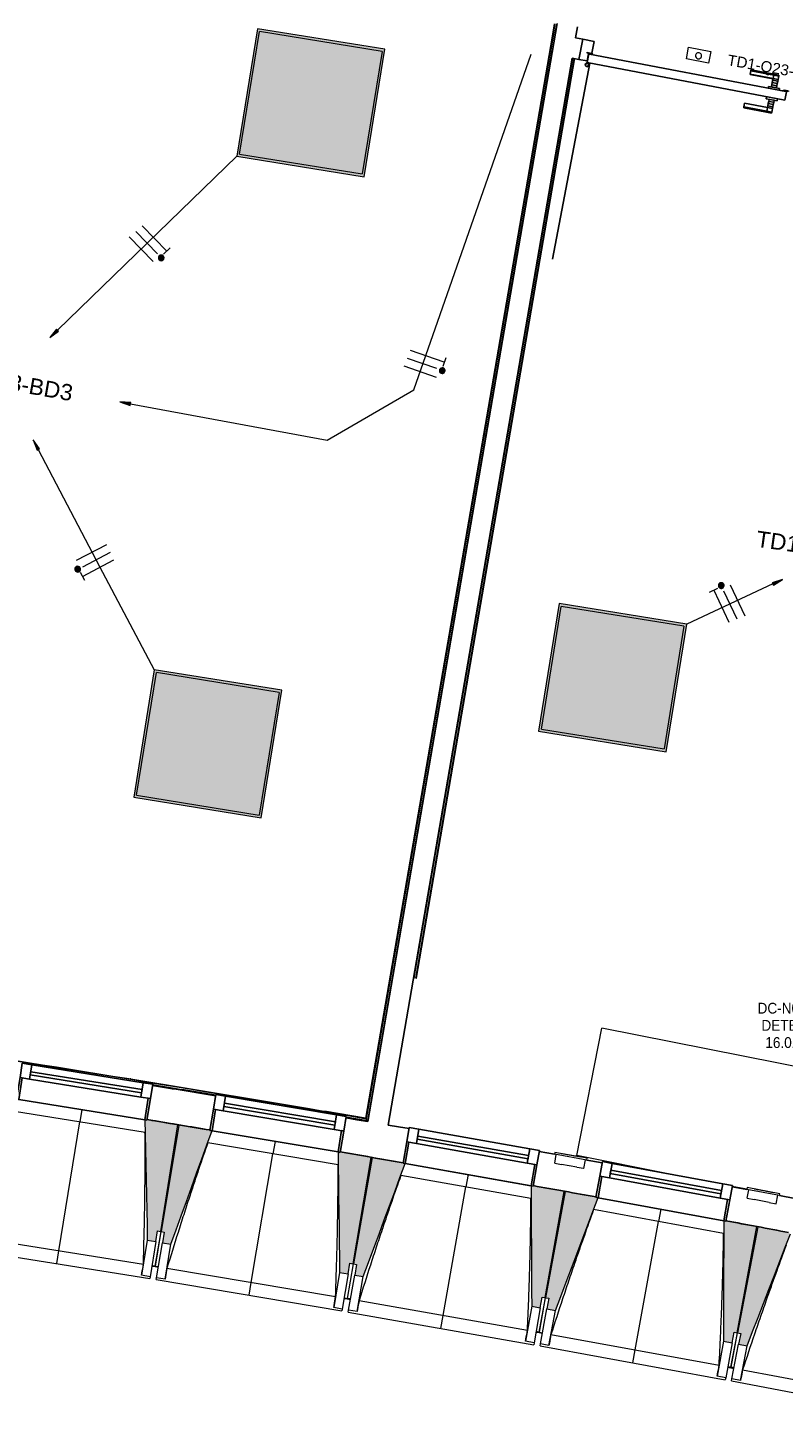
# Model space of a CAD drawing. Header units: millimetres. Extents: x -2845 to 74565, y -36590 to 13748.
# Tile 16 of 49: x 51539 to 55028, y -32228 to -25812. Entities that reach past the tile are written whole.
import ezdxf

# ---------------------------------------------------------------- set-up
doc = ezdxf.new("R2010")
doc.units = ezdxf.units.MM
for name, color, linetype, lineweight in [('A-DETL-GENF', 7, 'Continuous', 18), ('A-DOOR', 7, 'Continuous', 25), ('A-FLOR', 7, 'Continuous', 25), ('A-FLOR-HRAL', 7, 'Continuous', 18), ('A-GENM', 7, 'Continuous', 18), ('A-GLAZ', 7, 'Continuous', 25), ('A-WALL', 7, 'Continuous', 25), ('CABLE', 7, 'Continuous', 30), ('CABLES', 7, 'Continuous', 18), ('ESPACE', 7, 'Continuous', 30), ('I-WALL', 7, 'Continuous', 25), ('INSTAL ELECTRIQUE', 7, 'Continuous', 18), ('Q-CASE', 7, 'Continuous', 18), ('Q-SPCQ', 7, 'Continuous', 18), ('S-BEAM', 7, 'Continuous', 18)]:
    doc.layers.add(name, color=color, linetype=linetype, lineweight=lineweight)
doc.styles.add('Arial_2', font='arial.ttf', dxfattribs={"height": 75})
doc.styles.add('Arial_3', font='arial.ttf', dxfattribs={"height": 50})
doc.styles.add('Arial_4', font='arial.ttf', dxfattribs={"width": 0.9, "height": 50})

# ---------------------------------------------------------------- blocks, each defined once
blk = doc.blocks.new('20_MUR PREFA_01 - MODULE_01 B-3165811-2021_015_1111_DCE_1_50_N0 FINI_CFO_ECL')
at = {"layer": 'A-GENM'}
for p, q in [((0, 722.1), (0, 661.4)), ((0, 661.4), (0, 58.5)), ((0, 0.7), (0, 58.5))]:
    blk.add_line(p, q, dxfattribs=at)
blk = doc.blocks.new('B02_DC_STR_rvt-1-2021_015_1111_DCE_1_50_N0 FINI_CFO_ECL')
at = {"layer": 'S-BEAM', "lineweight": 5, "true_color": 0x787878}
for points in [[(-1038.6, -31421.1), (-1030.7, -31371.7), (-1015.9, -31374.1), (-936.4, -30881.7), (-1079.5, -30858.6), (-1079.6, -30859.3), (-1089.4, -30857.7), (-1078.1, -31414.7), (-1055.4, -31418.4)], [(-968.8, -31432.7), (-779.1, -30908.8), (-789, -30907.1), (-789, -30906.4), (-931.7, -30882.4), (-1014.7, -31374.2), (-999.9, -31376.7), (-1008.2, -31426), (-999.9, -31427.4)], [(-150.3, -31570.7), (-142, -31521.4), (-127.2, -31523.9), (-44.3, -31032), (-187.1, -31007.9), (-187.3, -31008.6), (-197.1, -31007), (-189.8, -31564.1), (-158.4, -31569.3)], [(-80.5, -31582.8), (112.9, -31060.3), (103, -31058.6), (103, -31057.9), (-39.5, -31032.8), (-126, -31524), (-111.3, -31526.6), (-119.9, -31575.8), (-111.3, -31577.4)], [(736.9, -31726.7), (745.6, -31677.4), (760.3, -31680), (846.8, -31188.8), (704.1, -31163.7), (704, -31164.4), (694.2, -31162.6), (697.5, -31719.8), (728, -31725.1)], [(806.6, -31739.3), (1003.7, -31218.2), (993.9, -31216.4), (993.9, -31215.7), (851.5, -31189.6), (761.5, -31680.2), (776.3, -31682.9), (767.2, -31732), (776.3, -31733.7)], [(1623, -31889), (1632, -31839.9), (1646.7, -31842.6), (1736.8, -31352), (1594.2, -31325.8), (1594.1, -31326.5), (1584.3, -31324.7), (1583.6, -31881.8), (1619.8, -31888.5)], [(1692.6, -31902.1), (1892.7, -31384.5), (1883.3, -31382.7), (1883.3, -31379.8), (1741.5, -31352.7), (1647.9, -31842.7), (1662.6, -31845.5), (1653.3, -31894.6), (1662.6, -31896.4)]]:
    blk.add_hatch(color=8, dxfattribs=at).paths.add_polyline_path(points)
at = {"layer": 'A-FLOR'}
for p, q in [((-1027, -31537.6), (-1056.6, -31532.8)), ((-1056.6, -31532.8), (-1027, -31537.6)), ((-139.6, -31687.3), (-169.1, -31682.2)), ((-169.1, -31682.2), (-139.6, -31687.3)), ((-139.4, -31686.2), (-154.1, -31683.6)), ((717.3, -31838.1), (746.8, -31843.4)), ((732.2, -31839.7), (717.5, -31837.1)), ((1632, -32005.8), (1602.5, -32000.3)), ((1602.5, -32000.3), (1632, -32005.8)), ((1632.3, -32004.7), (1617.5, -32001.9))]:
    blk.add_line(p, q, dxfattribs=at)
at = {"layer": 'S-BEAM'}
for p, q in [((-1672.1, -30763.7), (-1089.5, -30857.7)), ((-1088.7, -30916.4), (-1691.4, -30819.2)), ((-936.4, -30881.7), (-1079.6, -30858.6)), ((-1015.9, -31374.1), (-936.4, -30881.7)), ((-931.7, -30882.4), (-1014.7, -31374.2)), ((-788.8, -30906.5), (-931.7, -30882.4)), ((-779.1, -30908.8), (-197.1, -31007)), ((-196.7, -31065.6), (-798.7, -30964.1)), ((-44.3, -31032), (-187.2, -31007.9)), ((-127.2, -31523.9), (-44.3, -31032)), ((-39.5, -31032.8), (-126, -31524)), ((103.2, -31057.9), (-39.5, -31032.8)), ((694.1, -31221.3), (92.9, -31115.5)), ((112.9, -31060.3), (694.1, -31162.6)), ((846.8, -31188.8), (704, -31163.7)), ((760.3, -31680), (846.8, -31188.8)), ((851.5, -31189.6), (761.5, -31680.2)), ((994, -31215.7), (851.5, -31189.6)), ((1003.8, -31218.2), (1584.3, -31324.7)), ((1583.8, -31383.4), (983.4, -31273.2)), ((-1038.6, -31421.1), (-1030.7, -31371.7)), ((-1030.7, -31371.7), (-1015.9, -31374.1)), ((1736.8, -31352), (1594.2, -31325.8)), ((1646.7, -31842.6), (1736.8, -31352)), ((1741.5, -31352.7), (1647.9, -31842.7)), ((1883.8, -31379.9), (1741.5, -31352.7)), ((-1875.7, -31400.2), (-1096.3, -31525.9)), ((-1078.1, -31414.7), (-1104.3, -31576.8)), ((-1078.1, -31414.7), (-1038.6, -31421.1)), ((-1038.6, -31421.1), (-1064.8, -31583.2)), ((-1015.9, -31374.1), (-1041.7, -31534.2)), ((-1041.6, -31534.1), (-1014.7, -31374.2)), ((-1035.5, -31587.9), (-1008.2, -31426)), ((-1014.7, -31374.2), (-999.9, -31376.7)), ((-999.9, -31376.7), (-1008.2, -31426)), ((-1008.2, -31426), (-968.8, -31432.7)), ((-996.1, -31594.6), (-968.8, -31432.7)), ((-1925.1, -31453.6), (-1066.2, -31592.1)), ((-1056.8, -31533.8), (-1042, -31536.2)), ((-1041.9, -31535.6), (-1042, -31536.2)), ((-1042, -31536.1), (-1027.2, -31538.6)), ((-987.3, -31543.8), (-208.7, -31675.1)), ((-189.8, -31564.1), (-217.1, -31726)), ((-189.8, -31564.1), (-150.3, -31570.7)), ((-127.2, -31523.9), (-154.2, -31683.7)), ((-154.1, -31683.6), (-126, -31524)), ((-150.3, -31570.7), (-142, -31521.4)), ((-142, -31521.4), (-127.2, -31523.9)), ((-126, -31524), (-111.3, -31526.6)), ((-111.3, -31526.6), (-119.9, -31575.8)), ((-1104.3, -31576.8), (-1104.3, -31576.6)), ((-1064.8, -31583.2), (-1104.3, -31576.8)), ((-1064.8, -31583.2), (-1066.2, -31592.1)), ((-1037, -31596.9), (-1035.5, -31587.9)), ((-1037, -31596.9), (-179.1, -31741.5)), ((-996.1, -31594.6), (-1035.5, -31587.9)), ((-996, -31594.3), (-996.1, -31594.6)), ((-150.3, -31570.7), (-177.6, -31732.6)), ((-148.4, -31737.6), (-119.9, -31575.8)), ((-119.9, -31575.8), (-80.5, -31582.8)), ((-109, -31744.5), (-80.5, -31582.8)), ((-169.3, -31683.3), (-154.5, -31685.8)), ((-154.5, -31685.7), (-154.4, -31684.8)), ((-154.4, -31684.8), (-154.5, -31685.8)), ((-154.5, -31685.7), (-139.7, -31688.3)), ((760.3, -31680), (732.2, -31839.7)), ((732.3, -31839.6), (761.5, -31680.2)), ((736.9, -31726.7), (745.6, -31677.4)), ((745.6, -31677.4), (760.3, -31680)), ((761.5, -31680.2), (776.3, -31682.9)), ((776.3, -31682.9), (767.2, -31732)), ((-217.1, -31726), (-217.1, -31725.7)), ((-177.6, -31732.6), (-217.1, -31726)), ((-177.6, -31732.6), (-179.1, -31741.5)), ((-150, -31746.5), (-148.4, -31737.6)), ((-150, -31746.5), (706.8, -31897.3)), ((-109, -31744.5), (-148.4, -31737.6)), ((-108.9, -31744.2), (-109, -31744.5)), ((-99.8, -31693.7), (677.7, -31830.6)), ((697.5, -31719.8), (669, -31881.5)), ((697.5, -31719.8), (736.9, -31726.7)), ((736.9, -31726.7), (708.4, -31888.4)), ((737.6, -31893.6), (767.2, -31732)), ((767.2, -31732), (806.6, -31739.3)), ((777, -31900.8), (806.6, -31739.3)), ((669, -31881.5), (669, -31881.2)), ((708.4, -31888.4), (669, -31881.5)), ((717.1, -31839.2), (731.9, -31841.8)), ((732, -31840.8), (731.9, -31841.8)), ((731.9, -31841.7), (746.6, -31844.4)), ((786.5, -31850.1), (1563.1, -31992.6)), ((1583.6, -31881.8), (1554, -32043.3)), ((1583.6, -31881.8), (1623, -31889)), ((1646.7, -31842.6), (1617.5, -32002)), ((1617.5, -32001.9), (1647.9, -31842.7)), ((1623, -31889), (1632, -31839.9)), ((1632, -31839.9), (1646.7, -31842.6)), ((1647.9, -31842.7), (1662.6, -31845.5)), ((1662.6, -31845.5), (1653.3, -31894.6)), ((708.4, -31888.4), (706.8, -31897.3)), ((736, -31902.5), (737.6, -31893.6)), ((736, -31902.5), (1591.7, -32059.5)), ((777, -31900.8), (737.6, -31893.6)), ((777, -31900.5), (777, -31900.8)), ((1623, -31889), (1593.3, -32050.6)), ((1622.5, -32055.9), (1653.3, -31894.6)), ((1653.3, -31894.6), (1692.6, -31902.1)), ((1661.8, -32063.4), (1692.6, -31902.1)), ((1602.3, -32001.4), (1617.1, -32004.1)), ((1617.1, -32004), (1617.3, -32003.1)), ((1617.3, -32003.1), (1617.1, -32004.1)), ((1617.1, -32004), (1631.9, -32006.8)), ((1671.7, -32012.8), (2447.2, -32160.9)), ((1554, -32043.3), (1554, -32043.1)), ((1593.3, -32050.6), (1554, -32043.3)), ((1593.3, -32050.6), (1591.7, -32059.5)), ((1620.8, -32064.8), (1622.5, -32055.9)), ((1620.8, -32064.8), (2475.3, -32227.9)), ((1661.8, -32063.4), (1622.5, -32055.9)), ((1661.9, -32063.2), (1661.8, -32063.4))]:
    blk.add_line(p, q, dxfattribs=at)
at = {"layer": 'S-BEAM', "flags": 128}
for points in [[(-1089.5, -30857), (-1088, -30926.7), (-1086.6, -30996.4), (-1085.2, -31066.2), (-1083.8, -31135.9), (-1082.4, -31205.6), (-1081, -31275.3), (-1079.5, -31345), (-1078.1, -31414.7)], [(-968.8, -31432.7), (-945, -31367.1), (-921.3, -31301.5), (-897.6, -31236), (-873.8, -31170.4), (-850.1, -31104.8), (-826.4, -31039.3), (-802.6, -30973.7), (-778.9, -30908.1)], [(-197.1, -31006.3), (-196.2, -31076), (-195.3, -31145.7), (-194.3, -31215.4), (-193.4, -31285.2), (-192.5, -31354.9), (-191.6, -31424.6), (-190.7, -31494.3), (-189.8, -31564.1)], [(-80.5, -31582.8), (-56.3, -31517.4), (-32.1, -31452), (-7.9, -31386.6), (16.3, -31321.2), (40.5, -31255.8), (64.7, -31190.4), (88.9, -31125), (113.1, -31059.6)], [(694.2, -31161.9), (694.6, -31231.7), (695, -31301.4), (695.4, -31371.1), (695.8, -31440.8), (696.2, -31510.6), (696.7, -31580.3), (697.1, -31650), (697.5, -31719.8)], [(806.6, -31739.3), (831.3, -31674), (855.9, -31608.8), (880.6, -31543.6), (905.3, -31478.4), (930, -31413.2), (954.6, -31348), (979.3, -31282.7), (1004, -31217.5)], [(1584.3, -31324), (1584.2, -31393.7), (1584.1, -31463.5), (1584, -31533.2), (1584, -31602.9), (1583.9, -31672.6), (1583.8, -31742.4), (1583.7, -31812.1), (1583.6, -31881.8)], [(1692.6, -31902.1), (1717.7, -31837.1), (1742.8, -31772), (1768, -31707), (1793.1, -31642), (1818.3, -31576.9), (1843.4, -31511.9), (1868.6, -31446.9), (1892.7, -31384.5)], [(-1104.3, -31576.6), (-1102.7, -31566.4), (-1101.1, -31556.3), (-1099.5, -31546.2), (-1097.9, -31536), (-1096.3, -31525.9)], [(-987.3, -31543.8), (-989, -31553.9), (-990.8, -31564), (-992.5, -31574.1), (-994.2, -31584.2), (-996, -31594.3)], [(-217.1, -31725.7), (-215.4, -31715.6), (-213.7, -31705.5), (-212.1, -31695.3), (-210.4, -31685.2), (-208.7, -31675.1)], [(-99.8, -31693.7), (-101.7, -31703.8), (-103.5, -31713.9), (-105.3, -31724), (-107.1, -31734.1), (-108.9, -31744.2)], [(669, -31881.2), (670.8, -31871.1), (672.5, -31861), (674.3, -31850.9), (676, -31840.8), (677.7, -31830.6)], [(786.5, -31850.1), (784.6, -31860.2), (782.7, -31870.3), (780.8, -31880.3), (778.9, -31890.4), (777, -31900.5)], [(1554, -32043.1), (1555.8, -32033), (1557.6, -32022.9), (1559.4, -32012.8), (1561.2, -32002.7), (1563.1, -31992.6)], [(1671.7, -32012.8), (1669.7, -32022.9), (1667.7, -32032.9), (1665.8, -32043), (1663.8, -32053.1), (1661.9, -32063.2)]]:
    blk.add_lwpolyline(points, dxfattribs=at)
at = {"layer": 'S-BEAM'}
for points, knots in [([(-1096.3, -31525.9), (-1094.9, -31479.9), (-1093, -31411), (-1091, -31319.2), (-1089.7, -31244.4), (-1088.7, -31163.9), (-1088.2, -31077.7), (-1088.2, -30995.1), (-1088.5, -30941.3), (-1088.8, -30916.4)], [0, 0, 0, 0, 0.2222222, 0.3333333, 0.4444444, 0.5833333, 0.7222222, 0.8611111, 0.9816328, 0.9816328, 0.9816328, 0.9816328]), ([(-798.6, -30964.1), (-812.5, -31004), (-833.8, -31065.7), (-861.9, -31149.5), (-885.3, -31220.4), (-910.1, -31297), (-945, -31406.5), (-970.5, -31488.8), (-987.3, -31543.8)], [0.0183454, 0.0183454, 0.0183454, 0.0183454, 0.2222222, 0.3333333, 0.4444444, 0.5833333, 0.7222222, 1, 1, 1, 1]), ([(-208.7, -31675.1), (-207, -31629.1), (-204.6, -31560.3), (-202, -31468.4), (-200.1, -31393.7), (-198.6, -31313.2), (-197.4, -31226.9), (-196.8, -31144.4), (-196.8, -31090.6), (-196.8, -31065.6)], [0, 0, 0, 0, 0.2222222, 0.3333333, 0.4444444, 0.5833333, 0.7222222, 0.8611111, 0.9816328, 0.9816328, 0.9816328, 0.9816328]), ([(93, -31115.5), (78.8, -31155.2), (57.1, -31216.8), (28.4, -31300.3), (4.4, -31371.1), (-20.9, -31447.5), (-56.6, -31556.8), (-82.7, -31638.9), (-99.8, -31693.7)], [0.0183454, 0.0183454, 0.0183454, 0.0183454, 0.2222222, 0.3333333, 0.4444444, 0.5833333, 0.7222222, 1, 1, 1, 1]), ([(677.7, -31830.6), (679.8, -31784.7), (682.7, -31715.9), (686, -31624), (688.3, -31549.3), (690.5, -31468.8), (692.3, -31382.6), (693.4, -31300), (693.9, -31246.3), (694, -31221.3)], [0, 0, 0, 0, 0.2222222, 0.3333333, 0.4444444, 0.5833333, 0.7222222, 0.8611111, 0.9816328, 0.9816328, 0.9816328, 0.9816328]), ([(983.5, -31273.2), (969, -31312.9), (946.9, -31374.3), (917.5, -31457.6), (893.1, -31528.2), (867.1, -31604.4), (830.7, -31713.5), (804, -31795.4), (786.5, -31850.1)], [0.0183454, 0.0183454, 0.0183454, 0.0183454, 0.2222222, 0.3333333, 0.4444444, 0.5833333, 0.7222222, 1, 1, 1, 1]), ([(1563.1, -31992.6), (1565.5, -31946.7), (1568.9, -31877.8), (1572.8, -31786), (1575.7, -31711.3), (1578.4, -31630.9), (1580.8, -31544.6), (1582.6, -31462.1), (1583.4, -31408.3), (1583.7, -31383.3)], [0, 0, 0, 0, 0.2222222, 0.3333333, 0.4444444, 0.5833333, 0.7222222, 0.8611111, 0.9816328, 0.9816328, 0.9816328, 0.9816328]), ([(1872.8, -31437.3), (1858, -31476.9), (1835.4, -31538.2), (1805.5, -31621.3), (1780.6, -31691.7), (1754.1, -31767.7), (1716.9, -31876.5), (1689.6, -31958.2), (1671.7, -32012.8)], [0.0183454, 0.0183454, 0.0183454, 0.0183454, 0.2222222, 0.3333333, 0.4444444, 0.5833333, 0.7222222, 1, 1, 1, 1])]:
    blk.add_open_spline(points, degree=3, knots=knots, dxfattribs=at)
at = {"layer": 'S-BEAM', "color": 5, "lineweight": 25, "true_color": 0x0000ff}
for p, rotation in [((-1380.7, -30810), 170.8379516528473), ((-488, -30957.2), 170.4263171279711), ((403.6, -31110.8), 170.0146826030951), ((1294.1, -31270.8), 169.603048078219)]:
    blk.add_blockref('20_MUR PREFA_01 - MODULE_01 B-3165811-2021_015_1111_DCE_1_50_N0 FINI_CFO_ECL', p, dxfattribs=dict(at, rotation=rotation))
blk = doc.blocks.new('PRT_SIMPLE_HUI_58x68x48 - PRT_BOIS_1V_930x2040x40-V5-2021_015_1111_DCE_1_50_N0 FINI_CFO_ECL')
at = {"layer": 'A-DETL-GENF', "lineweight": 25}
h = blk.add_hatch(color=256, dxfattribs=at)
h.paths.add_polyline_path([(-500.5, 14.5), (-500.3, 13.2), (-495.7, 13.1), (-485.1, 11.7), (-483.8, 9.7), (-483.8, 12.8), (-496.3, 14.5)])
h.paths.add_polyline_path([(-508.5, 11.5), (-508.5, 8), (-488.5, 8), (-483.8, 9.7), (-485.1, 10.6), (-488.7, 9.3), (-505.2, 9.6), (-505.2, 10.2), (-502, 10.2), (-502, 11.5), (-505.7, 11.5)])
h = blk.add_hatch(color=256, dxfattribs=at)
h.paths.add_polyline_path([(413.8, 12.8), (414.3, 10.5), (415.1, 11.7), (426.2, 13.2), (430.5, 13.2), (430.5, 14.5), (425.8, 14.5), (414.9, 12.9)])
h.paths.add_polyline_path([(415.1, 10.6), (413.8, 9.7), (419, 8), (438.5, 8), (438.5, 11.5), (432, 11.5), (432.2, 10.2), (435.2, 10.2), (435.2, 9.3), (418.2, 9.5), (415.3, 10.5)])
at = {"layer": 'A-DETL-GENF'}
for p, q in [((-508.5, 11.5), (-502, 11.5)), ((-508.5, 8), (-508.5, 11.5)), ((-488.5, 8), (-508.5, 8)), ((-505.2, 10.2), (-505.2, 9.3)), ((-502, 10.2), (-505.2, 10.2)), ((-505.2, 9.3), (-488.7, 9.3)), ((-502, 11.5), (-502, 10.2)), ((-500.5, 14.5), (-496, 14.5)), ((-500.5, 13.2), (-500.5, 14.5)), ((-496.1, 13.2), (-500.5, 13.2)), ((-485.1, 11.7), (-496.1, 13.2)), ((-496, 14.5), (-483.8, 12.8)), ((-488.7, 9.3), (-485.1, 10.6)), ((-483.8, 9.7), (-488.5, 8)), ((-485.1, 10.6), (-485.1, 11.7)), ((-483.8, 12.8), (-483.8, 9.7)), ((413.8, 12.8), (426, 14.5)), ((413.8, 9.7), (413.8, 12.8)), ((418.5, 8), (413.8, 9.7)), ((426.1, 13.2), (415.1, 11.7)), ((415.1, 11.7), (415.1, 10.6)), ((415.1, 10.6), (418.7, 9.3)), ((438.5, 8), (418.5, 8)), ((418.7, 9.3), (435.2, 9.3)), ((426, 14.5), (430.5, 14.5)), ((430.5, 13.2), (426.1, 13.2)), ((430.5, 14.5), (430.5, 13.2)), ((432, 11.5), (438.5, 11.5)), ((432, 10.2), (432, 11.5)), ((435.2, 10.2), (432, 10.2)), ((435.2, 9.3), (435.2, 10.2)), ((438.5, 11.5), (438.5, 8))]:
    blk.add_line(p, q, dxfattribs=at)
at = {"layer": 'A-DOOR'}
for p, q in [((417, 54.5), (417, 977.5)), ((-427.1, 124), (-450.6, 124)), ((-450.6, 124), (-450.6, 123.5)), ((-450.6, 123.5), (-450.6, 119.4)), ((-427.1, 123.5), (-450.6, 123.5)), ((-450.6, 119.4), (-450.6, 112.3)), ((-427.1, 119.4), (-450.6, 119.4)), ((-450.6, 103), (-450.6, 112.3)), ((-450.6, 94.6), (-450.6, 103)), ((-427.1, 103), (-450.6, 103)), ((-450.6, 84.2), (-450.6, 94.6)), ((-427.1, 94.6), (-450.6, 94.6)), ((-450.6, 73.4), (-450.6, 84.2)), ((-427.1, 84.2), (-450.6, 84.2)), ((-450.6, 65), (-450.6, 73.4)), ((-450.6, 73.4), (-427.1, 73.4)), ((-450.6, 65), (-450.6, 64)), ((-319.6, 124), (-427.1, 124)), ((-427.1, 124), (-427.1, 123.5)), ((-427.1, 123.5), (-427.1, 124)), ((-427.1, 123.5), (-427.1, 119.4)), ((-319.6, 123.5), (-427.1, 123.5)), ((-427.1, 119.4), (-427.1, 123.5)), ((-427.1, 119.4), (-427.1, 112.3)), ((-319.6, 119.4), (-427.1, 119.4)), ((-427.1, 112.3), (-427.1, 119.4)), ((-427.1, 103), (-427.1, 112.3)), ((-427.1, 112.3), (-427.1, 103)), ((-427.1, 101.8), (-427.1, 103)), ((-319.6, 103), (-427.1, 103)), ((-427.1, 103), (-427.1, 94.6)), ((-427.1, 101.8), (-319.6, 101.8)), ((-427.1, 94.6), (-427.1, 84.2)), ((-427.1, 84.2), (-427.1, 73.4)), ((-427.1, 73.4), (-427.1, 65)), ((-427.1, 64), (-427.1, 65)), ((-319.6, 123.5), (-319.6, 124)), ((-319.6, 119.4), (-319.6, 123.5)), ((-319.6, 112.3), (-319.6, 119.4)), ((-319.6, 112.3), (-319.6, 103)), ((-319.6, 103), (-319.6, 101.8)), ((-499.5, 54.5), (430.5, 54.5)), ((-499.5, 14.5), (-499.5, 54.5)), ((426, 14.5), (-496, 14.5)), ((-465.6, 63.5), (-465.6, 54.5)), ((-413.4, 63.5), (-465.6, 63.5)), ((-465.6, 14.5), (-465.6, 5.5)), ((-465.6, 5.5), (-413.4, 5.5)), ((-450.6, 64), (-427.1, 64)), ((-427.1, 5), (-450.6, 5)), ((-450.6, 5), (-450.6, 4)), ((-450.6, -4.4), (-450.6, 4)), ((-427.1, 4), (-427.1, 5)), ((-427.1, 4), (-427.1, -4.4)), ((-413.4, 54.5), (-413.4, 63.5)), ((-413.4, 5.5), (-413.4, 14.5)), ((430.5, 54.5), (430.5, 14.5)), ((-450.6, -15.2), (-450.6, -4.4)), ((-427.1, -4.4), (-450.6, -4.4)), ((-450.6, -25.6), (-450.6, -15.2)), ((-450.6, -15.2), (-427.1, -15.2)), ((-450.6, -34), (-450.6, -25.6)), ((-450.6, -25.6), (-427.1, -25.6)), ((-450.6, -43.3), (-450.6, -34)), ((-450.6, -34), (-427.1, -34)), ((-450.6, -43.3), (-450.6, -50.4)), ((-450.6, -50.4), (-450.6, -54.5)), ((-450.6, -50.4), (-427.1, -50.4)), ((-450.6, -54.5), (-450.6, -55)), ((-450.6, -54.5), (-427.1, -54.5)), ((-450.6, -55), (-427.1, -55)), ((-427.1, -4.4), (-427.1, -15.2)), ((-427.1, -15.2), (-427.1, -25.6)), ((-427.1, -25.6), (-427.1, -34)), ((-427.1, -34), (-427.1, -32.8)), ((-319.6, -32.8), (-427.1, -32.8)), ((-427.1, -43.3), (-427.1, -34)), ((-427.1, -34), (-319.6, -34)), ((-427.1, -34), (-427.1, -43.3)), ((-427.1, -43.3), (-427.1, -50.4)), ((-427.1, -50.4), (-427.1, -43.3)), ((-427.1, -50.4), (-427.1, -54.5)), ((-427.1, -50.4), (-319.6, -50.4)), ((-427.1, -54.5), (-427.1, -50.4)), ((-427.1, -54.5), (-427.1, -55)), ((-427.1, -54.5), (-319.6, -54.5)), ((-427.1, -55), (-427.1, -54.5)), ((-427.1, -55), (-319.6, -55)), ((-319.6, -32.8), (-319.6, -34)), ((-319.6, -34), (-319.6, -43.3)), ((-319.6, -50.4), (-319.6, -43.3)), ((-319.6, -54.5), (-319.6, -50.4)), ((-319.6, -55), (-319.6, -54.5))]:
    blk.add_line(p, q, dxfattribs=at)
for radius, start, end in [(9.12, 155.82079, 180), (9.12, 180, 204.17921), (7.5, 360, 180), (7.5, 120, 180), (7.5, 180, 360), (9.12, 111.98871, 120), (7.5, 0, 89.21776), (7.5, 330, 0), (9.12, 335.82079, 0), (7.5, 195, 225), (9.12, 240, 248.0113), (7.5, 240, 300), (9.12, 291.9887, 300)]:
    blk.add_arc((429, 65.5), radius, start, end, dxfattribs=at)
at = {"layer": 'Q-SPCQ'}
for p, q in [((430.5, 54.5), (403.5, 54.5)), ((430.5, 40.5), (430.5, 54.5))]:
    blk.add_line(p, q, dxfattribs=at)
blk = doc.blocks.new('XXX_VIDE FENETRE - 590-389517-2021_015_1111_DCE_1_50_N0 FINI_CFO_ECL')
at = {"layer": 'A-GLAZ'}
for p, q in [((-305.1, 0), (-305.1, -100)), ((-295.1, 0), (-305.1, 0)), ((295.1, 0), (-295.1, 0)), ((-295.1, -100), (-295.1, 0)), ((305.1, 0), (295.1, 0)), ((295.1, 0), (295.1, -100)), ((305.1, -100), (305.1, 0)), ((-305.1, -100), (-295.1, -100)), ((-260.1, -100), (-305.1, -100)), ((-305.1, -100), (-305.1, -167.5)), ((-260.1, -167.5), (-260.1, -100)), ((260.1, -100), (-260.1, -100)), ((260.1, -100), (260.1, -167.5)), ((305.1, -100), (260.1, -100)), ((295.1, -100), (305.1, -100)), ((305.1, -167.5), (305.1, -100)), ((-305.1, -167.5), (-260.1, -167.5)), ((-260.1, -167.5), (260.1, -167.5)), ((260.1, -167.5), (305.1, -167.5))]:
    blk.add_line(p, q, dxfattribs=at)
at = {"layer": 'A-GLAZ', "color": 173, "true_color": 0x5c63b1}
for p, q in [((260.1, -120), (-260.1, -120)), ((-260.1, -120), (-260.1, -135)), ((260.1, -135), (260.1, -120)), ((-260.1, -135), (260.1, -135))]:
    blk.add_line(p, q, dxfattribs=at)
blk = doc.blocks.new('Garde-corps - Garde-corps-509925-2021_015_1111_DCE_1_50_N0 FINI_CFO_ECL')
at = {"layer": 'A-FLOR-HRAL'}
for p, q in [((801, -25794.3), (791.3, -25850.9)), ((802.7, -25794.5), (792.9, -25851.2)), ((804.4, -25794.8), (794.6, -25851.5)), ((811.4, -25796), (804.8, -25834.5)), ((783.6, -25895.3), (-70.1, -30850.8)), ((785.3, -25895.5), (-68.8, -30852.7)), ((787, -25895.8), (-67.3, -30854.7)), ((790.9, -25915.3), (-61.5, -30862.9)), ((-1154.5, -30669.4), (-1157, -30668.9)), ((-1030.9, -30703.2), (-1053.8, -30699.5)), ((-800.1, -30738.5), (-840, -30732.3)), ((-70.1, -30850.8), (-346.3, -30808.3)), ((-70.1, -30850.8), (-259.8, -30818.3)), ((-61.5, -30862.9), (-160.1, -30847.7)), ((-61.5, -30862.9), (-159.8, -30846))]:
    blk.add_line(p, q, dxfattribs=at)
at = {"layer": 'A-FLOR-HRAL', "flags": 128}
blk.add_lwpolyline([(-67.3, -30854.7), (-64.4, -30858.8), (-61.5, -30862.9)], dxfattribs=at)
at = {"layer": 'A-FLOR-HRAL'}
for radius, start, end in [(125935, 80.251097, 82.25963), (125936.7, 80.251889, 81.210417), (125927.8, 80.570873, 80.705431)]:
    blk.add_arc((-21392, -154971), radius, start, end, dxfattribs=at)
for points, knots in [([(-70.1, -30850.8), (-70.1, -30850.8), (-70.1, -30850.8), (-70, -30850.9), (-69.9, -30851), (-69.8, -30851.1), (-69.7, -30851.3), (-69.6, -30851.5), (-69.4, -30851.7), (-69.3, -30851.9), (-69.1, -30852.2), (-68.9, -30852.4), (-68.8, -30852.6), (-68.8, -30852.7)], [0.075, 0.075, 0.075, 0.075, 0.15, 0.2125, 0.275, 0.35, 0.425, 0.5, 0.6, 0.7, 0.775, 0.85, 1, 1, 1, 1]), ([(-61.5, -30862.9), (-61.5, -30862.9), (-61.5, -30862.9), (-61.5, -30863), (-61.4, -30863), (-61.4, -30863.1), (-61.3, -30863.2), (-61.3, -30863.3), (-61.2, -30863.4), (-61.1, -30863.5), (-61, -30863.6), (-60.9, -30863.7), (-60.9, -30863.8), (-60.8, -30864), (-60.7, -30864.1), (-60.6, -30864.3), (-60.4, -30864.4), (-60.3, -30864.6), (-60.2, -30864.8), (-59.9, -30865.1), (-59.5, -30865.7), (-59.2, -30866.1), (-59.1, -30866.4)], [0, 0, 0, 0, 0.071429, 0.107143, 0.142857, 0.178571, 0.214286, 0.25, 0.285714, 0.321429, 0.357143, 0.392857, 0.428571, 0.464286, 0.5, 0.535714, 0.571429, 0.607143, 0.642857, 0.714286, 0.857143, 1, 1, 1, 1])]:
    blk.add_open_spline(points, degree=3, knots=knots, dxfattribs=at)
blk = doc.blocks.new('Garde-corps - Garde-corps-513392-2021_015_1111_DCE_1_50_N0 FINI_CFO_ECL')
at = {"layer": 'A-FLOR-HRAL'}
for p, q in [((154.7, -30202.5), (886.9, -25952.8)), ((161.8, -30203.7), (893.9, -25954.2)), ((163.5, -30204), (895.6, -25954.5)), ((165.1, -30204.3), (897.2, -25954.8)), ((151.8, -30202), (154.7, -30202.5)), ((161.8, -30203.7), (154.7, -30202.5)), ((163.5, -30204), (161.8, -30203.7)), ((163.5, -30204), (165.1, -30204.3))]:
    blk.add_line(p, q, dxfattribs=at)
blk = doc.blocks.new('72_SOUS EVIER - Type A-516873-2021_015_1111_DCE_1_50_N0 FINI_CFO_ECL')
at = {"layer": 'Q-CASE', "color": 8, "true_color": 0x808080}
for p, q in [((543.3, 0), (612.7, 0)), ((914.6, 0), (1344.7, 0)), ((1344.7, 0), (1344.7, -600)), ((-1249.5, -600), (1344.7, -600))]:
    blk.add_line(p, q, dxfattribs=at)
blk = doc.blocks.new('B02_ARC_rvt-1-2021_015_1111_DCE_1_50_N0 FINI_CFO_ECL')
at = {"layer": 'A-FLOR'}
for p, q in [((985.5, -25875), (933.1, -25865)), ((975, -25930), (985.5, -25875)), ((952.9, -25965.5), (915.3, -25958.3)), ((959.1, -25933.1), (952.9, -25965.5)), ((960.6, -25933.3), (959.1, -25933.1)), ((973.9, -25935.9), (974.1, -25934.6)), ((974.3, -25933.3), (974.7, -25931.4)), ((-1079.3, -30857.4), (-1061.4, -30860.4)), ((-44.3, -31031.3), (-39.2, -31032.1)), ((-4.1, -31038.2), (103.4, -31056.8)), ((847, -31188.1), (851.6, -31188.9)), ((1594.3, -31324.7), (1656.5, -31336.3)), ((1736.9, -31351.3), (1741.6, -31352.1))]:
    blk.add_line(p, q, dxfattribs=at)
blk.add_arc((-21392, -154971), 125764.8, 80.57106, 80.695165, dxfattribs=at)
at = {"layer": 'A-WALL'}
for p, q in [((815.2, -25792), (-59.1, -30866.4)), ((900.1, -25858.6), (908.8, -25808.1)), ((933.1, -25865), (900.1, -25858.6)), ((915.3, -25958.3), (933.1, -25865)), ((34.5, -30882.5), (883.9, -25952.3)), ((883.9, -25952.3), (915.3, -25958.3))]:
    blk.add_line(p, q, dxfattribs=at)
at = {"layer": 'I-WALL'}
for p, q in [((802.1, -31017.5), (732.1, -31005)), ((1023.1, -31057.3), (943.7, -31042.9)), ((1691.5, -31180), (1623.3, -31167.3)), ((1912.8, -31221.5), (1841.9, -31208.2))]:
    blk.add_line(p, q, dxfattribs=at)
at = {"layer": 'I-WALL', "flags": 128}
for points in [[(-59.1, -30866.4), (-109.7, -30857.7), (-160.3, -30849)], [(131.1, -30899.2), (82.8, -30890.8), (34.5, -30882.5)]]:
    blk.add_lwpolyline(points, dxfattribs=at)
at = {"layer": 'I-WALL'}
for radius, start, end in [(125924.8, 80.570876, 80.705428), (125764.8, 80.57106, 80.705259), (125764.8, 80.158866, 80.293065), (125764.8, 79.746672, 79.880871), (125764.8, 79.334487, 79.468677)]:
    blk.add_arc((-21392, -154971), radius, start, end, dxfattribs=at)
at = {"layer": 'A-DOOR', "lineweight": 18, "rotation": 169.1696317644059}
blk.add_blockref('PRT_SIMPLE_HUI_58x68x48 - PRT_BOIS_1V_930x2040x40-V5-2021_015_1111_DCE_1_50_N0 FINI_CFO_ECL', (1386.2, -26000), dxfattribs=at)
at = {"layer": 'A-FLOR-HRAL', "lineweight": 18}
for name in ['Garde-corps - Garde-corps-509925-2021_015_1111_DCE_1_50_N0 FINI_CFO_ECL', 'Garde-corps - Garde-corps-513392-2021_015_1111_DCE_1_50_N0 FINI_CFO_ECL']:
    blk.add_blockref(name, (0, 0), dxfattribs=at)
at = {"layer": 'A-GLAZ', "lineweight": 18}
for p, rotation in [((-1380.8, -30810.7), 170.8379516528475), ((-488.1, -30957.9), 170.4263171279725), ((403.5, -31111.5), 170.0146826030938), ((1294, -31271.4), 169.6030480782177)]:
    blk.add_blockref('XXX_VIDE FENETRE - 590-389517-2021_015_1111_DCE_1_50_N0 FINI_CFO_ECL', p, dxfattribs=dict(at, rotation=rotation))
at = {"layer": 'Q-CASE', "lineweight": 18, "rotation": 168.8099662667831}
blk.add_blockref('72_SOUS EVIER - Type A-516873-2021_015_1111_DCE_1_50_N0 FINI_CFO_ECL', (2224.7, -31284.8), dxfattribs=at)
blk = doc.blocks.new('604_DALLE LED 600x600MM - 26W 4000K 3600lm-4677864-2021_015_1111_DCE_1_50_N0 FINI_CFO_ECL')
at = {"layer": 'INSTAL ELECTRIQUE', "true_color": 0xf6d57a}
h = blk.add_hatch(color=41, dxfattribs=at)
h.paths.add_polyline_path([(-298.5, -298.5), (-298.5, 298.5), (298.5, 298.5), (298.5, -298.5), (-288.1, -298.5)])
h.paths.add_polyline_path([(-287, -287), (287, -287), (287, 287), (-287, 287), (-287, -230.1)])
blk.add_hatch(color=41, dxfattribs=at).paths.add_polyline_path([(-287, -287), (-287, 287), (287, 287), (287, -287)])
at = {"layer": 'INSTAL ELECTRIQUE'}
for p, q in [((-298.5, -298.5), (-298.5, 298.5)), ((-298.5, 298.5), (298.5, 298.5)), ((-287, 287), (-287, -287)), ((-287, 287), (287, 287)), ((287, -287), (287, 287)), ((298.5, 298.5), (298.5, -298.5)), ((298.5, -298.5), (-298.5, -298.5)), ((287, -287), (-287, -287))]:
    blk.add_line(p, q, dxfattribs=at)
blk = doc.blocks.new('Legrand_Mosaic_plaque_2x2_mod_vertical_blanc_078822L - Legrand_Mosaic_plaque_2x2_mod_vertical_blanc_078822L-V19-2021_015_1111_DCE_1_50_N0 FINI_CFO_ECL')
at = {"layer": 'INSTAL ELECTRIQUE'}
for p, q in [((1950.8, -26156.4), (1949.2, -26164.7)), ((1949.2, -26164.7), (2029.8, -26180.1)), ((2029.8, -26180.1), (2031.4, -26171.8))]:
    blk.add_line(p, q, dxfattribs=at)
blk = doc.blocks.new('Legrand_Mosaic_va_et_vient_easy_led_10AX_2_mod_blanc_077011L - Legrand_Mosaic_va_et_vient_easy_led_10AX_2_mod_blanc_077011L-715042-2021_015_1111_DCE_1_50_N0 FINI_CFO_ECL')
at = {"layer": 'INSTAL ELECTRIQUE'}
for p, q in [((-7246.7, -23623.4), (-7246.4, -23620.4)), ((-7246.7, -23623.4), (-7201.9, -23627.8)), ((-7246.4, -23620.4), (-7246.3, -23619.4)), ((-7201.6, -23624.9), (-7246.4, -23620.4)), ((-7246.2, -23618.4), (-7246.3, -23619.4)), ((-7201.5, -23623.9), (-7246.3, -23619.4)), ((-7201.6, -23624.9), (-7201.9, -23627.8)), ((-7201.5, -23623.9), (-7201.6, -23624.9)), ((-7201.5, -23623.9), (-7201.4, -23622.8))]:
    blk.add_line(p, q, dxfattribs=at)
blk = doc.blocks.new('602_BOITE DE DERIVATION - 105X105X50 GENERIQUE-7162980-2021_015_1111_DCE_1_50_N0 FINI_CFO_ECL')
at = {"layer": 'INSTAL ELECTRIQUE'}
for p, q in [((1411.6, -25956.5), (1421.9, -25902.5)), ((1421.9, -25902.5), (1525.1, -25922.2)), ((1514.7, -25976.2), (1411.6, -25956.5)), ((1525.1, -25922.2), (1514.7, -25976.2))]:
    blk.add_line(p, q, dxfattribs=at)
for start, end in [(169.16963, 349.16963), (349.16963, 169.16963)]:
    blk.add_arc((1467.9, -25941.8), 14, start, end, dxfattribs=at)
blk = doc.blocks.new('Legrand_Mosaic_plaque_4_mod_blanc_078814L - Legrand_Mosaic_plaque_4_mod_blanc_078814L-1602420-2021_015_1111_DCE_1_50_N0 FINI_CFO_ECL')
at = {"layer": 'INSTAL ELECTRIQUE'}
for p, q in [((803.6, -31009.1), (802.1, -31017.5)), ((952.7, -31044.5), (802.1, -31017.5)), ((954.2, -31036.1), (803.6, -31009.1)), ((952.7, -31044.5), (954.2, -31036.1))]:
    blk.add_line(p, q, dxfattribs=at)
blk = doc.blocks.new('Legrand_Mosaic_link_prise_2P_T_FB_surface_2_mod_blanc_077145L - Legrand_Mosaic_link_prise_2P_T_FB_surface_2_mod_blanc_077145L-682338-2021_015_1111_DCE_1_50_N0 FINI_CFO_ECL')
at = {"layer": 'INSTAL ELECTRIQUE'}
blk.add_line((879, -31022.1), (923.3, -31030.1), dxfattribs=at)
at = {"layer": 'INSTAL ELECTRIQUE', "flags": 128}
for points in [[(892.5, -31024.5), (892.5, -31024.5), (892.6, -31024.5), (892.7, -31024.5), (892.8, -31024.5), (892.9, -31024.5), (893, -31024.5), (893.1, -31024.5), (893.1, -31024.5), (893.2, -31024.5), (893.2, -31024.5)], [(893.2, -31024.5), (893.3, -31024.5), (893.4, -31024.5), (893.5, -31024.5), (893.6, -31024.6), (893.6, -31024.6), (893.7, -31024.6), (893.8, -31024.7), (893.9, -31024.7), (893.9, -31024.8)]]:
    blk.add_lwpolyline(points, dxfattribs=at)
blk = doc.blocks.new('Legrand_Batibox_boîte_cloison_sèche_prof_40_2_postes_4_5_mod_horizontal_080042 - Legrand_Batibox_boîte_cloison_sèche_prof_40_2_postes_4_5_mod_horizontal_080042-1632074-2021_015_1111_DCE_1_50_N0 FINI_CFO_ECL')
at = {"layer": 'INSTAL ELECTRIQUE'}
for p, q in [((809.5, -31018.8), (802.4, -31058.2)), ((938.3, -31082.5), (945.3, -31043.2)), ((803.6, -31057.4), (803.4, -31058.4)), ((803.6, -31058.4), (835.4, -31064.1)), ((905.3, -31076.6), (835.4, -31064.1)), ((905.3, -31076.6), (937.1, -31082.3)), ((937.3, -31082.4), (937.5, -31081.4))]:
    blk.add_line(p, q, dxfattribs=at)
blk = doc.blocks.new('Fil - COCHE DE FIL_PE_SYMBOLE-4085576-2021_015_1111_DCE_1_50_N0 FINI_CFO_ECL')
at = {"layer": 'CABLES', "lineweight": 9}
for p, q in [((-0.42, 1.8), (0.42, 1.8)), ((0, 1.8), (0, -1.48))]:
    blk.add_line(p, q, dxfattribs=at)
blk = doc.blocks.new('Fil - Coche de fil circulaire-323115-2021_015_1111_DCE_1_50_N0 FINI_CFO_ECL')
at = {"layer": 'CABLES', "lineweight": 9}
blk.add_hatch(color=256, dxfattribs=at).paths.add_polyline_path([(0.19, 2.08), (0.14, 2.12), (0.07, 2.15), (0.01, 2.16), (-0.06, 2.15), (-0.13, 2.12), (-0.18, 2.08), (-0.22, 2.02), (-0.25, 1.96), (-0.26, 1.89), (-0.25, 1.82), (-0.22, 1.76), (-0.18, 1.7), (-0.13, 1.66), (-0.06, 1.64), (0.01, 1.63), (0.07, 1.64), (0.14, 1.66), (0.19, 1.7), (0.24, 1.76), (0.26, 1.82), (0.27, 1.89), (0.26, 1.96), (0.24, 2.02)])
blk.add_line((0, 1.37), (0, -1.51), dxfattribs=at)
for start, end in [(360, 180), (180, 360)]:
    blk.add_arc((0.01, 1.89), 0.265, start, end, dxfattribs=at)
blk = doc.blocks.new('Fil - Coche de fil long-323512-2021_015_1111_DCE_1_50_N0 FINI_CFO_ECL')
at = {"layer": 'CABLES', "lineweight": 9}
blk.add_line((0, 1.61), (0, -1.57), dxfattribs=at)
blk = doc.blocks.new('B02_ELE_rvt-1-2021_015_1111_DCE_1_50_N0 FINI_CFO_ECL')
at = {"layer": 'CABLES'}
for points in [[(-1528.9, -27244.1), (-1488.1, -27213.8), (-1497.3, -27204.2)], [(-1157.2, -27556.9), (-1154.8, -27543.8), (-1205.6, -27541.2)], [(-1587.2, -27764.1), (-1575.4, -27758), (-1604.6, -27716.3)], [(1813.5, -28388.6), (1856.4, -28361.2), (1807.9, -28376.6)]]:
    blk.add_hatch(color=256, dxfattribs=at).paths.add_polyline_path(points)
for p, q in [((-1493, -27209.3), (-665.1, -26405.8)), ((-1497.3, -27204.2), (-1528.9, -27244.1)), ((-1497.3, -27204.2), (-1528.9, -27244.1)), ((-1528.9, -27244.1), (-1488.1, -27213.8)), ((-1528.9, -27244.1), (-1488.1, -27213.8)), ((-1488.1, -27213.8), (-1497.3, -27204.2)), ((-1488.1, -27213.8), (-1497.3, -27204.2)), ((-1154.8, -27543.8), (-1205.6, -27541.2)), ((-1205.6, -27541.2), (-1157.2, -27556.9)), ((-1154.8, -27543.8), (-1205.6, -27541.2)), ((-1205.6, -27541.2), (-1157.2, -27556.9)), ((-1157.2, -27556.9), (-1154.8, -27543.8)), ((-1157.2, -27556.9), (-1154.8, -27543.8)), ((-1575.4, -27758), (-1604.6, -27716.3)), ((-1604.6, -27716.3), (-1587.2, -27764.1)), ((-1575.4, -27758), (-1604.6, -27716.3)), ((-1604.6, -27716.3), (-1587.2, -27764.1)), ((-1587.2, -27764.1), (-1575.4, -27758)), ((-1587.2, -27764.1), (-1575.4, -27758)), ((1811.1, -28382.4), (1413.3, -28568.3)), ((1856.4, -28361.2), (1807.9, -28376.6)), ((1856.4, -28361.2), (1807.9, -28376.6)), ((1807.9, -28376.6), (1813.5, -28388.6)), ((1807.9, -28376.6), (1813.5, -28388.6)), ((1813.5, -28388.6), (1856.4, -28361.2)), ((1813.5, -28388.6), (1856.4, -28361.2))]:
    blk.add_line(p, q, dxfattribs=at)
at = {"layer": 'CABLES', "flags": 128}
for points in [[(-1156.4, -27550.3), (-247.2, -27717.6), (153, -27485), (694.3, -25934.7)], [(-1581.5, -27760.7), (-1299.5, -28302.1), (-1045.7, -28778.5)]]:
    blk.add_lwpolyline(points, dxfattribs=at)
at = {"layer": 'CABLES', "lineweight": 18}
for name, p, xscale, yscale, zscale, rotation in [('Fil - Coche de fil circulaire-323115-2021_015_1111_DCE_1_50_N0 FINI_CFO_ECL', (-1079.1, -26807.6), 49.99999999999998, 49.99999999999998, 49.99999999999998, 224.1434498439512), ('Fil - COCHE DE FIL_PE_SYMBOLE-4085576-2021_015_1111_DCE_1_50_N0 FINI_CFO_ECL', (-1050.6, -26779.9), 49.99999999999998, 49.99999999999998, 49.99999999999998, 224.1434498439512), ('Fil - Coche de fil long-323512-2021_015_1111_DCE_1_50_N0 FINI_CFO_ECL', (-1107.5, -26835.2), 49.99999999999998, 49.99999999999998, 49.99999999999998, 224.1434498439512), ('Fil - Coche de fil circulaire-323115-2021_015_1111_DCE_1_50_N0 FINI_CFO_ECL', (195, -27364.8), 49.99999999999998, 49.99999999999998, 49.99999999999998, 250.7547439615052), ('Fil - COCHE DE FIL_PE_SYMBOLE-4085576-2021_015_1111_DCE_1_50_N0 FINI_CFO_ECL', (208.1, -27327.3), 49.99999999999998, 49.99999999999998, 49.99999999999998, 250.7547439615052), ('Fil - Coche de fil long-323512-2021_015_1111_DCE_1_50_N0 FINI_CFO_ECL', (181.9, -27402.3), 49.99999999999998, 49.99999999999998, 49.99999999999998, 250.7547439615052), ('Fil - Coche de fil circulaire-323115-2021_015_1111_DCE_1_50_N0 FINI_CFO_ECL', (-1315.8, -28270.8), 49.99999999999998, 49.99999999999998, 49.99999999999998, 117.5117879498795), ('Fil - Coche de fil long-323512-2021_015_1111_DCE_1_50_N0 FINI_CFO_ECL', (-1334.2, -28235.6), 49.99999999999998, 49.99999999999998, 49.99999999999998, 117.5117879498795), ('Fil - COCHE DE FIL_PE_SYMBOLE-4085576-2021_015_1111_DCE_1_50_N0 FINI_CFO_ECL', (-1297.5, -28305.9), 49.99999999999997, 49.99999999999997, 49.99999999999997, 118.0443936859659), ('Fil - COCHE DE FIL_PE_SYMBOLE-4085576-2021_015_1111_DCE_1_50_N0 FINI_CFO_ECL', (1576.3, -28492.2), 49.99999999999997, 49.99999999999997, 49.99999999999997, 25.05445934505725), ('Fil - Coche de fil circulaire-323115-2021_015_1111_DCE_1_50_N0 FINI_CFO_ECL', (1612.2, -28475.4), 49.99999999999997, 49.99999999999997, 49.99999999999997, 25.05445934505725), ('Fil - Coche de fil long-323512-2021_015_1111_DCE_1_50_N0 FINI_CFO_ECL', (1648.2, -28458.5), 49.99999999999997, 49.99999999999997, 49.99999999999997, 25.05445934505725)]:
    blk.add_blockref(name, p, dxfattribs=dict(at, xscale=xscale, yscale=yscale, zscale=zscale, rotation=rotation))
at = {"layer": 'INSTAL ELECTRIQUE', "lineweight": 18, "extrusion": (0, 0, -1), "rotation": 189.1847230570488}
for p in [(322.8, -26158.8), (-1071, -28815.3), (798.7, -29120.8)]:
    blk.add_blockref('604_DALLE LED 600x600MM - 26W 4000K 3600lm-4677864-2021_015_1111_DCE_1_50_N0 FINI_CFO_ECL', p, dxfattribs=at)
at = {"layer": 'INSTAL ELECTRIQUE', "lineweight": 18}
for name, p, rotation in [('Legrand_Mosaic_va_et_vient_easy_led_10AX_2_mod_blanc_077011L - Legrand_Mosaic_va_et_vient_easy_led_10AX_2_mod_blanc_077011L-715042-2021_015_1111_DCE_1_50_N0 FINI_CFO_ECL', (23836.9, -34765.9), 265.90525461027), ('Legrand_Mosaic_plaque_2x2_mod_vertical_blanc_078822L - Legrand_Mosaic_plaque_2x2_mod_vertical_blanc_078822L-V19-2021_015_1111_DCE_1_50_N0 FINI_CFO_ECL', (26923.8, -23402.8), 271.0552474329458), ('Legrand_Mosaic_plaque_4_mod_blanc_078814L - Legrand_Mosaic_plaque_4_mod_blanc_078814L-1602420-2021_015_1111_DCE_1_50_N0 FINI_CFO_ECL', (1163.5, -156.8), 359.4937744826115), ('Legrand_Mosaic_link_prise_2P_T_FB_surface_2_mod_blanc_077145L - Legrand_Mosaic_link_prise_2P_T_FB_surface_2_mod_blanc_077145L-682338-2021_015_1111_DCE_1_50_N0 FINI_CFO_ECL', (1119.3, -148.5), 359.4937744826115), ('Legrand_Batibox_boîte_cloison_sèche_prof_40_2_postes_4_5_mod_horizontal_080042 - Legrand_Batibox_boîte_cloison_sèche_prof_40_2_postes_4_5_mod_horizontal_080042-1632074-2021_015_1111_DCE_1_50_N0 FINI_CFO_ECL', (1163.5, -156.8), 359.4937744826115), ('Legrand_Mosaic_link_prise_2P_T_FB_surface_2_mod_blanc_077145L - Legrand_Mosaic_link_prise_2P_T_FB_surface_2_mod_blanc_077145L-682338-2021_015_1111_DCE_1_50_N0 FINI_CFO_ECL', (1163.5, -156.8), 359.4937744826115)]:
    blk.add_blockref(name, p, dxfattribs=dict(at, rotation=rotation))
for name, p in [('602_BOITE DE DERIVATION - 105X105X50 GENERIQUE-7162980-2021_015_1111_DCE_1_50_N0 FINI_CFO_ECL', (0, 0)), ('Legrand_Mosaic_plaque_4_mod_blanc_078814L - Legrand_Mosaic_plaque_4_mod_blanc_078814L-1602420-2021_015_1111_DCE_1_50_N0 FINI_CFO_ECL', (0, 0)), ('Legrand_Batibox_boîte_cloison_sèche_prof_40_2_postes_4_5_mod_horizontal_080042 - Legrand_Batibox_boîte_cloison_sèche_prof_40_2_postes_4_5_mod_horizontal_080042-1632074-2021_015_1111_DCE_1_50_N0 FINI_CFO_ECL', (0, 0)), ('Legrand_Mosaic_link_prise_2P_T_FB_surface_2_mod_blanc_077145L - Legrand_Mosaic_link_prise_2P_T_FB_surface_2_mod_blanc_077145L-682338-2021_015_1111_DCE_1_50_N0 FINI_CFO_ECL', (-44.3, 7.9)), ('Legrand_Mosaic_link_prise_2P_T_FB_surface_2_mod_blanc_077145L - Legrand_Mosaic_link_prise_2P_T_FB_surface_2_mod_blanc_077145L-682338-2021_015_1111_DCE_1_50_N0 FINI_CFO_ECL', (0, 0))]:
    blk.add_blockref(name, p, dxfattribs=at)
at = {"layer": 'CABLE', "lineweight": 9, "char_height": 75, "width": 821.73, "attachment_point": 1, "style": 'Arial_2'}
for s, insert, rotation in [('TD1-Q23-BD3', (-2075.5, -27347.6), 350), ('TD1-Q23-BD2', (1741.1, -28135.7), 352)]:
    blk.add_mtext(s, dxfattribs=dict(at, insert=insert, rotation=rotation))
at = {"layer": 'INSTAL ELECTRIQUE', "lineweight": 9, "insert": (1606.6, -25935.5), "char_height": 50, "width": 537.131, "attachment_point": 1, "rotation": 350, "style": 'Arial_3'}
blk.add_mtext('TD1-Q23-BD2', dxfattribs=at)

msp = doc.modelspace()

# ---------------------------------------------------------------- block references
at = {"lineweight": 5}
for name in ['B02_DC_STR_rvt-1-2021_015_1111_DCE_1_50_N0 FINI_CFO_ECL', 'B02_ARC_rvt-1-2021_015_1111_DCE_1_50_N0 FINI_CFO_ECL']:
    msp.add_blockref(name, (53169.3, 0), dxfattribs=at)

# ---------------------------------------------------------------- next in the draw order: block references
msp.add_blockref('B02_ELE_rvt-1-2021_015_1111_DCE_1_50_N0 FINI_CFO_ECL', (53169.3, 0), dxfattribs=at)

# ---------------------------------------------------------------- next in the draw order: texts
at = {"layer": 'ESPACE', "color": 8, "true_color": 0x808080, "char_height": 50, "attachment_point": 1, "style": 'Arial_4'}
for s, insert, width in [('DC-N0-013', (54909.8, -30317.6), 382.405), ('DETENTE', (54927.6, -30396.9), 342.721), ('16.01 m²', (54945.5, -30476.3), 299.43)]:
    msp.add_mtext(s, dxfattribs=dict(at, insert=insert, width=width))

doc.saveas('drawing.dxf')
